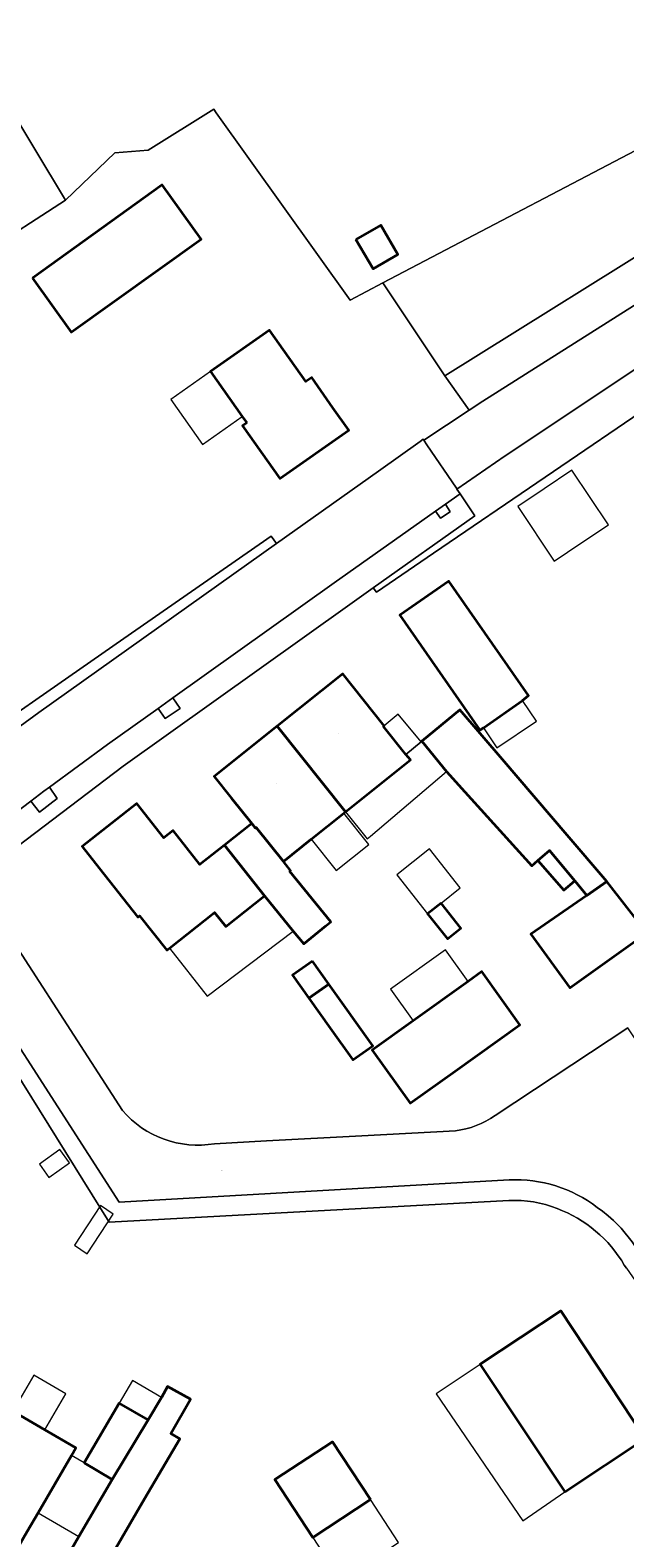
# Model space of a CAD drawing. Header units: metres. Extents: x 200176 to 205485, y 394066 to 399855.
# Tile 134 of 230: x 203639 to 203693, y 397060 to 397198. Entities that reach past the tile are written whole.
import ezdxf
from ezdxf.enums import TextEntityAlignment as Align

# ---------------------------------------------------------------- set-up
doc = ezdxf.new("R2010")
doc.units = ezdxf.units.M
for name, color, linetype, lineweight in [('B-WE-GR-GRAS-GV', 60, 'Continuous', 13), ('B-WE-GR-HOUTWAL-GV', 40, 'Continuous', 13), ('B-WE-IE-MEUBILAIR_WEGMEUBILAIR-GV', 7, 'Continuous', 18), ('B-WE-IE-TERREINAFSCHEIDING_KUNSTMATIG_HEKWERK-G', 20, 'IE-TERREINAFSCHEIDING-KUNSTMATIG', 18), ('B-WE-OG-BEBOUWING-GV', 7, 'Continuous', 35), ('B-WE-OG-BEBOUWING-T18', 10, 'Continuous', 18), ('B-WE-OG-BEBOUWING_LUIFEL-GV', 7, 'Continuous', 18), ('B-WE-OG-BEBOUWING_SCHUUR-GV', 7, 'Continuous', 35), ('B-WE-OG-TERREIN_ERF-GV', 7, 'Continuous', 18), ('B-WE-OG-TOPOGRAFIE-T18', 10, 'Continuous', 18), ('B-WE-OG-WEG-GV', 7, 'Continuous', 18), ('B-WE-VH-GOOT-G', 170, 'Continuous', 18), ('B-WE-VH-VERHARDING_ASFALT-GV', 252, 'Continuous', 18), ('B-WE-VH-VERHARDING_BETONSTRAATSTEEN-GV', 252, 'Continuous', 18), ('B-WE-VH-VERHARDING_FUNDERING_ZAND-GV', 7, 'Continuous', 18)]:
    doc.layers.add(name, color=color, linetype=linetype, lineweight=lineweight)
doc.styles.add('NLCS-ISO-M20-T18', font='NLCS-ISO.ttf', dxfattribs={"height": 0.036})
doc.linetypes.add('IE-TERREINAFSCHEIDING-KUNSTMATIG', pattern='A,4,[82,NLCS.shx,S=0.75,R=90,X=0,Y=0],4,-2', length=10)

msp = doc.modelspace()

# ---------------------------------------------------------------- linework, layer by layer
at = {"layer": 'B-WE-GR-GRAS-GV', "flags": 128}
for points in [[(203615.021, 397206.317), (203592.644, 397193.072), (203592.461, 397192.952), (203596.821, 397185.689), (203619.237, 397198.889), (203620.079, 397197.45), (203620.261, 397197.558), (203621.803, 397194.949), (203623.345, 397192.341), (203623.141, 397192.22), (203625.69, 397187.865), (203632.37, 397176.558), (203634.38, 397177.694), (203641.954, 397182.594), (203603.849, 397245.92)], [(203603.849, 397245.92), (203641.954, 397182.594), (203646.448, 397186.924), (203649.502, 397187.163), (203655.496, 397190.899), (203655.727, 397190.572), (203667.977, 397173.451), (203670.955, 397175.013), (203698.543, 397189.486), (203705.236, 397193.402), (203704.732, 397194.212), (203703.76, 397195.774), (203692.699, 397213.555)]]:
    msp.add_lwpolyline(points, dxfattribs=at)
msp.add_lwpolyline([(203668.503, 397178.99), (203670.772, 397180.305), (203672.334, 397177.609), (203670.065, 397176.294)], close=True, dxfattribs=at)
at = {"layer": 'B-WE-GR-HOUTWAL-GV', "flags": 128}
msp.add_lwpolyline([(203709.399, 397186.447), (203708.964, 397187.174), (203706.504, 397191.287), (203705.336, 397193.241), (203705.236, 397193.402), (203698.543, 397189.486), (203670.955, 397175.013), (203676.615, 397166.524), (203699.38, 397180.719)], close=True, dxfattribs=at)
at = {"layer": 'B-WE-IE-MEUBILAIR_WEGMEUBILAIR-GV', "flags": 128}
for points in [[(203675.777, 397154.142), (203676.22, 397153.515), (203677.107, 397154.079), (203676.681, 397154.782)], [(203650.427, 397136.112), (203651.045, 397135.183), (203652.442, 397136.099), (203651.76, 397137.063)], [(203640.492, 397128.917), (203639.976, 397128.538), (203638.782, 397127.631), (203639.573, 397126.625), (203641.188, 397127.855)]]:
    msp.add_lwpolyline(points, close=True, dxfattribs=at)
at = {"layer": 'B-WE-IE-TERREINAFSCHEIDING_KUNSTMATIG_HEKWERK-G', "flags": 128}
msp.add_lwpolyline([(203681.226, 397098.867), (203684.84, 397101.259)], dxfattribs=at)
at = {"layer": 'B-WE-IE-TERREINAFSCHEIDING_KUNSTMATIG_HEKWERK-G'}
msp.add_lwpolyline([(203677.593, 397097.485, 0.1210776), (203681.226, 397098.867)], format="xyb", dxfattribs=at)
at = {"layer": 'B-WE-OG-BEBOUWING-GV', "flags": 128}
for points in [[(203638.916, 397175.46), (203642.476, 397170.496), (203654.341, 397179.005), (203650.781, 397183.969)], [(203668.503, 397178.99), (203670.065, 397176.294), (203672.334, 397177.609), (203670.772, 397180.305)], [(203658.511, 397162.216), (203658.136, 397161.953), (203661.534, 397157.123), (203667.841, 397161.561), (203666.403, 397163.605), (203664.455, 397166.373), (203663.922, 397165.999), (203661.483, 397169.45), (203660.606, 397170.7), (203655.213, 397166.916), (203658.113, 397162.784)], [(203680.159, 397134.327), (203683.738, 397136.822), (203683.74, 397136.823), (203684.291, 397137.279), (203676.992, 397147.753), (203672.503, 397144.625), (203679.836, 397134.102)], [(203661.313, 397134.479), (203667.548, 397126.647), (203673.503, 397131.393), (203673.065, 397131.893), (203671.014, 397134.448), (203671.096, 397134.512), (203667.317, 397139.259)], [(203689.622, 397118.991), (203691.433, 397120.287), (203687.81, 397124.518), (203681.893, 397131.428), (203678.008, 397135.965), (203674.524, 397133.095), (203676.791, 397130.344), (203678.463, 397128.491), (203684.585, 397121.703), (203685.144, 397122.191), (203686.184, 397123.099), (203688.503, 397120.328)], [(203658.971, 397125.578), (203659.315, 397125.145), (203659.389, 397125.206), (203661.864, 397122.106), (203664.42, 397124.159), (203667.391, 397126.522), (203667.548, 397126.647), (203661.313, 397134.479), (203655.542, 397129.885), (203657.099, 397127.929)], [(203656.476, 397123.61), (203654.238, 397121.845), (203651.799, 397124.938), (203650.943, 397124.263), (203648.466, 397127.404), (203643.473, 397123.467), (203645.021, 397121.504), (203648.562, 397117.013), (203648.727, 397117.143), (203651.202, 397114.001), (203651.441, 397114.189), (203655.568, 397117.44), (203656.619, 397116.162), (203660.147, 397118.955)], [(203665.737, 397116.211), (203666.209, 397116.597), (203662.444, 397121.197), (203662.532, 397121.269), (203661.864, 397122.106), (203659.389, 397125.206), (203659.315, 397125.145), (203658.971, 397125.578), (203656.476, 397123.61), (203660.147, 397118.955), (203662.768, 397115.75), (203663.725, 397114.582)], [(203691.433, 397120.287), (203689.622, 397118.991), (203684.505, 397115.453), (203688.055, 397110.546), (203695.093, 397115.591)], [(203664.521, 397112.993), (203662.704, 397111.699), (203664.195, 397109.605), (203666.012, 397110.899)], [(203678.747, 397111.135), (203673.729, 397107.55), (203669.971, 397104.865), (203673.447, 397099.999), (203677.572, 397102.946), (203683.481, 397107.168), (203680.005, 397112.034)], [(203687.597, 397064.474), (203694.954, 397069.33), (203687.242, 397081.015), (203679.846, 397076.134), (203679.865, 397076.106)], [(203646.224, 397065.587), (203643.178, 397060.368), (203638.921, 397053.074), (203641.925, 397051.343), (203644.484, 397055.748), (203649.183, 397063.834), (203652.412, 397069.3), (203651.584, 397069.79), (203653.367, 397072.93), (203651.283, 397074.086), (203650.731, 397073.092), (203649.5, 397071.042)], [(203632.069, 397064.551), (203630.805, 397062.376), (203637.202, 397058.673), (203638.454, 397060.837), (203639.442, 397062.544), (203642.48, 397067.791), (203642.879, 397068.48), (203640.047, 397070.13), (203637.131, 397071.829), (203636.728, 397072.064), (203635.303, 397069.619), (203635.086, 397069.744)], [(203643.643, 397067.117), (203646.224, 397065.587), (203649.5, 397071.042), (203646.867, 397072.583)], [(203669.828, 397063.757), (203666.365, 397069.039), (203661.094, 397065.585), (203664.556, 397060.302)]]:
    msp.add_lwpolyline(points, close=True, dxfattribs=at)
at = {"layer": 'B-WE-OG-BEBOUWING_LUIFEL-GV', "flags": 128}
for points in [[(203655.213, 397166.916), (203651.577, 397164.365), (203654.477, 397160.232), (203658.113, 397162.784)], [(203689.064, 397151.203), (203691.588, 397152.894), (203688.242, 397157.888), (203685.718, 397156.197), (203683.292, 397154.571), (203686.638, 397149.577)], [(203683.738, 397136.822), (203680.159, 397134.327), (203681.377, 397132.51), (203685.001, 397134.939)], [(203673.065, 397131.893), (203674.458, 397133.04), (203672.376, 397135.566), (203671.096, 397134.512), (203671.014, 397134.448)], [(203674.524, 397133.095), (203674.458, 397133.04), (203673.065, 397131.893), (203673.503, 397131.393), (203667.548, 397126.647), (203669.518, 397124.176), (203669.818, 397124.415), (203676.791, 397130.344)], [(203664.42, 397124.159), (203666.693, 397121.296), (203669.666, 397123.655), (203667.391, 397126.522)], [(203676.282, 397118.299), (203678.032, 397119.684), (203675.212, 397123.249), (203672.225, 397120.886), (203675.045, 397117.321)], [(203655.568, 397117.44), (203651.441, 397114.189), (203654.904, 397109.794), (203662.768, 397115.75), (203660.147, 397118.955), (203656.619, 397116.162)], [(203673.729, 397107.55), (203678.747, 397111.135), (203676.688, 397114.017), (203671.67, 397110.432)], [(203639.567, 397094.413), (203640.428, 397093.203), (203642.309, 397094.542), (203641.434, 397095.778)], [(203642.763, 397087.007), (203643.938, 397086.237), (203646.316, 397089.864), (203645.142, 397090.634)], [(203683.746, 397061.815), (203687.597, 397064.474), (203679.865, 397076.106), (203675.846, 397073.434)], [(203637.131, 397071.829), (203640.047, 397070.13), (203641.969, 397073.429), (203639.053, 397075.128)], [(203649.5, 397071.042), (203650.731, 397073.092), (203648.077, 397074.635), (203646.867, 397072.583)], [(203643.178, 397060.368), (203646.224, 397065.587), (203643.643, 397067.117), (203642.48, 397067.791), (203639.442, 397062.544)], [(203667.467, 397056.589), (203672.405, 397059.825), (203669.828, 397063.757), (203664.556, 397060.302), (203667.133, 397056.37)]]:
    msp.add_lwpolyline(points, close=True, dxfattribs=at)
at = {"layer": 'B-WE-OG-BEBOUWING_SCHUUR-GV', "flags": 128}
for points in [[(203685.144, 397122.191), (203687.512, 397119.48), (203688.503, 397120.328), (203686.184, 397123.099)], [(203676.282, 397118.299), (203675.045, 397117.321), (203676.864, 397115.022), (203678.101, 397116)], [(203666.012, 397110.899), (203664.195, 397109.605), (203666.14, 397106.875), (203668.218, 397103.955), (203670.036, 397105.249)]]:
    msp.add_lwpolyline(points, close=True, dxfattribs=at)
at = {"layer": 'B-WE-OG-TERREIN_ERF-GV', "flags": 128}
for points in [[(203629.847, 397130.364), (203647.29, 397142.485), (203660.743, 397151.85), (203661.231, 397151.181), (203670.565, 397157.814), (203674.36, 397160.511), (203674.652, 397160.718), (203674.716, 397160.628), (203678.852, 397163.38), (203676.615, 397166.524), (203670.955, 397175.013), (203667.977, 397173.451), (203655.727, 397190.572), (203655.496, 397190.899), (203649.502, 397187.163), (203646.448, 397186.924), (203641.954, 397182.594), (203634.38, 397177.694)], [(203696.01, 397164.189), (203675.602, 397150.298), (203670.372, 397146.738), (203670.086, 397147.132), (203667.94, 397145.612), (203647.214, 397130.822), (203633.507, 397120.443), (203647.156, 397099.334)], [(203682.483, 397091.097), (203645.931, 397089.123), (203634.017, 397108.23), (203628.696, 397116.764), (203623.795, 397113.191), (203567.484, 397070.367), (203565.95, 397069.201), (203563.143, 397067.023), (203562.711, 397063.963), (203563.676, 397062.489), (203566.974, 397058.942)], [(203681.226, 397098.867), (203684.84, 397101.259), (203693.348, 397106.89)], [(203655.575, 397096.292), (203660.31, 397096.549), (203669.054, 397097.022), (203677.593, 397097.485)], [(203693.236, 397084.906), (203693.035, 397085.195)], [(203612.204, 397059.09), (203607.04, 397061.985), (203608.303, 397064.24), (203608.742, 397064.577), (203614.928, 397069.335), (203620.794, 397065.877), (203623.496, 397070.696), (203626.166, 397069.144), (203628.665, 397073.46), (203635.086, 397069.744), (203635.303, 397069.619), (203636.728, 397072.064), (203637.131, 397071.829), (203640.047, 397070.13), (203642.879, 397068.48), (203642.48, 397067.791), (203639.442, 397062.544), (203638.454, 397060.837), (203637.202, 397058.673), (203630.805, 397062.376), (203624.396, 397066.086), (203623.285, 397064.151), (203622.627, 397064.531), (203619.529, 397059.039)]]:
    msp.add_lwpolyline(points, dxfattribs=at)
for points in [[(203638.916, 397175.46), (203650.781, 397183.969), (203654.341, 397179.005), (203642.476, 397170.496)], [(203658.136, 397161.953), (203658.511, 397162.216), (203658.113, 397162.784), (203655.213, 397166.916), (203660.606, 397170.7), (203661.483, 397169.45), (203663.922, 397165.999), (203664.455, 397166.373), (203666.403, 397163.605), (203667.841, 397161.561), (203661.534, 397157.123)], [(203683.738, 397136.822), (203680.159, 397134.327), (203679.836, 397134.102), (203672.503, 397144.625), (203676.992, 397147.753), (203684.291, 397137.279), (203683.74, 397136.823)], [(203662.444, 397121.197), (203666.209, 397116.597), (203665.737, 397116.211), (203663.725, 397114.582), (203662.768, 397115.75), (203660.147, 397118.955), (203656.619, 397116.162), (203655.568, 397117.44), (203651.441, 397114.189), (203651.202, 397114.001), (203648.727, 397117.143), (203648.562, 397117.013), (203645.021, 397121.504), (203643.473, 397123.467), (203648.466, 397127.404), (203650.943, 397124.263), (203651.799, 397124.938), (203654.238, 397121.845), (203656.476, 397123.61), (203658.971, 397125.578), (203657.099, 397127.929), (203655.542, 397129.885), (203661.313, 397134.479), (203667.317, 397139.259), (203671.096, 397134.512), (203671.014, 397134.448), (203673.065, 397131.893), (203673.503, 397131.393), (203667.548, 397126.647), (203667.391, 397126.522), (203664.42, 397124.159), (203661.864, 397122.106), (203662.532, 397121.269)], [(203678.008, 397135.965), (203681.893, 397131.428), (203687.81, 397124.518), (203691.433, 397120.287), (203695.093, 397115.591), (203688.055, 397110.546), (203684.505, 397115.453), (203689.622, 397118.991), (203688.503, 397120.328), (203686.184, 397123.099), (203685.144, 397122.191), (203684.585, 397121.703), (203678.463, 397128.491), (203676.791, 397130.344), (203674.524, 397133.095)], [(203662.704, 397111.699), (203664.521, 397112.993), (203666.012, 397110.899), (203664.195, 397109.605)], [(203673.729, 397107.55), (203678.747, 397111.135), (203680.005, 397112.034), (203683.481, 397107.168), (203677.572, 397102.946), (203673.447, 397099.999), (203669.971, 397104.865)], [(203679.846, 397076.134), (203687.242, 397081.015), (203694.954, 397069.33), (203687.597, 397064.474), (203679.865, 397076.106)], [(203643.178, 397060.368), (203646.224, 397065.587), (203643.643, 397067.117), (203646.867, 397072.583), (203649.5, 397071.042), (203650.731, 397073.092), (203651.283, 397074.086), (203653.367, 397072.93), (203651.584, 397069.79), (203652.412, 397069.3), (203649.183, 397063.834), (203644.484, 397055.748), (203641.925, 397051.343), (203638.921, 397053.074)], [(203666.365, 397069.039), (203669.828, 397063.757), (203664.556, 397060.302), (203661.094, 397065.585)]]:
    msp.add_lwpolyline(points, close=True, dxfattribs=at)
at = {"layer": 'B-WE-OG-TERREIN_ERF-GV'}
for points in [[(203647.156, 397099.334, 0.2632256), (203655.575, 397096.292)], [(203677.593, 397097.485, 0.1210776), (203681.226, 397098.867)], [(203686.903, 397090.364, 0.1097128), (203682.483, 397091.097)], [(203693.035, 397085.195, 0.1731573), (203686.903, 397090.364)]]:
    msp.add_lwpolyline(points, format="xyb", dxfattribs=at)
at = {"layer": 'B-WE-OG-WEG-GV', "flags": 128}
for points in [[(203710.823, 397184.065), (203709.399, 397186.447), (203699.38, 397180.719), (203676.615, 397166.524), (203678.852, 397163.38), (203680.109, 397164.216), (203710.627, 397183.521), (203711.141, 397184.283), (203710.849, 397184.083)], [(203722.294, 397169.677), (203722.496, 397170.152), (203717.054, 397178.85), (203716.204, 397180.215), (203714.664, 397180.123), (203711.512, 397178.269), (203710.806, 397177.825), (203706.835, 397175.325), (203697.921, 397169.715), (203682.158, 397159.198), (203677.738, 397156.166), (203678.025, 397155.732), (203679.365, 397153.705), (203670.086, 397147.132), (203670.372, 397146.738), (203675.602, 397150.298), (203696.01, 397164.189), (203696.868, 397166.094), (203700.995, 397168.701), (203702.512, 397169.761), (203707.951, 397173.277), (203712.048, 397175.491), (203716.66, 397178.554), (203716.85, 397178.254)]]:
    msp.add_lwpolyline(points, close=True, dxfattribs=at)
at = {"layer": 'B-WE-VH-GOOT-G', "flags": 128}
for points in [[(203674.36, 397160.511), (203670.565, 397157.814)], [(203670.565, 397157.814), (203661.231, 397151.181)], [(203670.565, 397157.814), (203661.231, 397151.181)], [(203678.025, 397155.732), (203676.681, 397154.782), (203675.777, 397154.142), (203666.521, 397147.596), (203651.76, 397137.063), (203650.427, 397136.112), (203645.797, 397132.808), (203640.492, 397128.917), (203639.976, 397128.538), (203638.782, 397127.631), (203617.858, 397111.739), (203617.089, 397111.155), (203608.339, 397104.51), (203607.325, 397103.739), (203595.225, 397094.549), (203594.361, 397093.893), (203565.725, 397072.143), (203564.543, 397071.246), (203562.912, 397070.007)], [(203661.231, 397151.181), (203639.496, 397135.733), (203631.061, 397129.589)], [(203682.525, 397092.987), (203646.852, 397090.956), (203629.717, 397117.538)], [(203706.462, 397068.336), (203693.76, 397087.331), (203692.746, 397088.569), (203692.038, 397089.283), (203691.569, 397089.71), (203691.046, 397090.116), (203690.556, 397090.478)]]:
    msp.add_lwpolyline(points, dxfattribs=at)
at = {"layer": 'B-WE-VH-GOOT-G'}
msp.add_lwpolyline([(203690.556, 397090.478, 0.1781822), (203682.525, 397092.987)], format="xyb", dxfattribs=at)
at = {"layer": 'B-WE-VH-VERHARDING_ASFALT-GV', "flags": 128}
msp.add_lwpolyline([(203711.516, 397184.54), (203711.141, 397184.283), (203710.627, 397183.521), (203680.109, 397164.216), (203678.852, 397163.38), (203674.716, 397160.628), (203674.99, 397160.223), (203677.693, 397156.232), (203677.738, 397156.166), (203682.158, 397159.198), (203697.921, 397169.715), (203706.835, 397175.325), (203710.806, 397177.825), (203711.512, 397178.269), (203714.664, 397180.123), (203716.204, 397180.215), (203716.161, 397180.284), (203716.475, 397180.245), (203716.5, 397180.242), (203716.513, 397180.239), (203716.831, 397180.161), (203716.684, 397180.402), (203712.657, 397187.022), (203711.981, 397188.133)], dxfattribs=at)
at = {"layer": 'B-WE-VH-VERHARDING_BETONSTRAATSTEEN-GV', "flags": 128}
for points in [[(203617.858, 397111.739), (203638.782, 397127.631), (203639.976, 397128.538), (203640.492, 397128.917), (203645.797, 397132.808), (203650.427, 397136.112), (203651.76, 397137.063), (203666.521, 397147.596), (203675.777, 397154.142), (203676.681, 397154.782), (203678.025, 397155.732), (203677.738, 397156.166), (203677.693, 397156.232), (203674.99, 397160.223), (203674.716, 397160.628), (203674.652, 397160.718), (203674.36, 397160.511), (203670.565, 397157.814), (203661.231, 397151.181), (203639.496, 397135.733), (203631.061, 397129.589)], [(203633.507, 397120.443), (203647.214, 397130.822), (203667.94, 397145.612), (203670.086, 397147.132), (203679.365, 397153.705), (203678.025, 397155.732), (203676.681, 397154.782), (203677.107, 397154.079), (203676.22, 397153.515), (203675.777, 397154.142), (203666.521, 397147.596), (203651.76, 397137.063), (203652.442, 397136.099), (203651.045, 397135.183), (203650.427, 397136.112), (203645.797, 397132.808), (203640.492, 397128.917), (203641.188, 397127.855), (203639.573, 397126.625), (203638.782, 397127.631), (203617.858, 397111.739)], [(203647.156, 397099.334), (203633.507, 397120.443), (203630.2, 397117.896), (203629.717, 397117.538), (203646.852, 397090.956), (203682.525, 397092.987)], [(203682.525, 397092.987), (203646.852, 397090.956), (203629.717, 397117.538), (203628.696, 397116.764), (203634.017, 397108.23), (203645.931, 397089.123), (203682.483, 397091.097)], [(203690.556, 397090.478), (203691.046, 397090.116), (203691.569, 397089.71), (203692.038, 397089.283), (203692.746, 397088.569), (203693.76, 397087.331), (203706.462, 397068.336), (203706.598, 397068.427), (203706.959, 397068.672), (203715.136, 397074.235), (203693.348, 397106.89), (203684.84, 397101.259), (203681.226, 397098.867)], [(203677.593, 397097.485), (203669.054, 397097.022), (203660.31, 397096.549), (203655.575, 397096.292)], [(203693.035, 397085.195), (203693.236, 397084.906), (203696.946, 397079.554), (203701.084, 397073.31), (203705.472, 397066.346), (203707.214, 397067.505), (203706.598, 397068.427), (203706.462, 397068.336), (203693.76, 397087.331), (203692.746, 397088.569), (203692.038, 397089.283), (203691.569, 397089.71), (203691.046, 397090.116), (203690.556, 397090.478)]]:
    msp.add_lwpolyline(points, dxfattribs=at)
at = {"layer": 'B-WE-VH-VERHARDING_BETONSTRAATSTEEN-GV'}
for points in [[(203655.575, 397096.292, -0.2632256), (203647.156, 397099.334)], [(203681.226, 397098.867, -0.1210776), (203677.593, 397097.485)], [(203690.556, 397090.478, 0.1781822), (203682.525, 397092.987)], [(203682.525, 397092.987, -0.1781822), (203690.556, 397090.478)], [(203682.483, 397091.097, -0.1097128), (203686.903, 397090.364)], [(203686.903, 397090.364, -0.1731573), (203693.035, 397085.195)]]:
    msp.add_lwpolyline(points, format="xyb", dxfattribs=at)
at = {"layer": 'B-WE-VH-VERHARDING_FUNDERING_ZAND-GV', "flags": 128}
for points in [[(203675.777, 397154.142), (203676.22, 397153.515), (203677.107, 397154.079), (203676.681, 397154.782)], [(203647.29, 397142.485), (203629.847, 397130.364), (203630.542, 397129.231), (203631.061, 397129.589), (203639.496, 397135.733), (203661.231, 397151.181), (203660.743, 397151.85)], [(203651.76, 397137.063), (203650.427, 397136.112), (203651.045, 397135.183), (203652.442, 397136.099)], [(203638.782, 397127.631), (203639.573, 397126.625), (203641.188, 397127.855), (203640.492, 397128.917), (203639.976, 397128.538)]]:
    msp.add_lwpolyline(points, close=True, dxfattribs=at)

# ---------------------------------------------------------------- texts
at = {"layer": 'B-WE-OG-BEBOUWING-T18', "style": 'NLCS-ISO-M20-T18'}
for s, rotation, p in [('4', 35.1, (203662.242, 397162.512)), ('3', 38.5, (203666.924, 397133.834)), ('5', 38.5, (203661.194, 397129.272)), ('7', 38.3, (203648.585, 397122.404)), ('1', 33.4, (203687.856, 397072.823))]:
    msp.add_text(s, height=0.036, rotation=rotation, dxfattribs=at).set_placement(p, align=Align.MIDDLE)
at = {"layer": 'B-WE-OG-TOPOGRAFIE-T18', "style": 'NLCS-ISO-M20-T18'}
msp.add_text('Zandsehof', height=0.036, rotation=3.1, dxfattribs=at).set_placement((203656.185, 397093.845), align=Align.MIDDLE)

doc.saveas('drawing.dxf')
